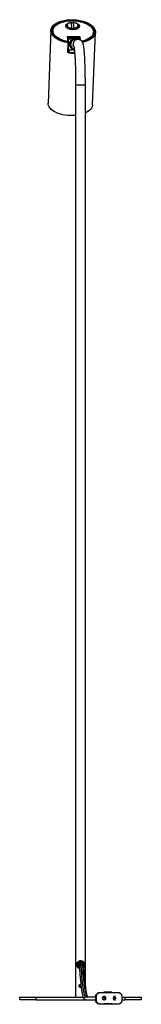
# Model space of a CAD drawing. Header units: millimetres. Extents: x 428 to 987, y 292 to 697.
# Tile 1 of 4: x 428 to 458, y 292 to 535. Entities that reach past the tile are written whole.
import ezdxf

# ---------------------------------------------------------------- set-up
doc = ezdxf.new("R2010")
doc.units = ezdxf.units.MM

msp = doc.modelspace()

# ---------------------------------------------------------------- linework, layer by layer
at = {"color": 7, "linetype": 'Continuous', "lineweight": 25}
for p, q in [((439.93, 533.79), (439.83, 533.27)), ((441.19, 532.93), (441.07, 534.34)), ((441.55, 534.34), (441.67, 532.93)), ((436, 532.42), (435.32, 514.55)), ((436.49, 531.92), (436.37, 531.92)), ((436.5, 532.41), (436.49, 532.06)), ((439.76, 533.5), (439.77, 533.42)), ((439.86, 533.4), (439.79, 533.29)), ((442.79, 533.72), (442.8, 533.68)), ((442.87, 533.15), (442.82, 533.68)), ((446.31, 514.13), (446.99, 532.01)), ((446.42, 531.32), (446.49, 531.32)), ((446.48, 531.68), (446.49, 532.02)), ((446.67, 531.92), (446.49, 531.92)), ((440.08, 529.47), (440.06, 529.64)), ((440.25, 529.71), (440.13, 530.9)), ((440.23, 530.92), (440.18, 530.75)), ((442.98, 530.75), (440.18, 530.75)), ((440.19, 527.14), (440.27, 529.27)), ((440.25, 530.16), (440.21, 530.16)), ((440.23, 530.95), (443.02, 530.95)), ((440.23, 530.95), (440.23, 530.92)), ((440.23, 530.92), (443.02, 530.92)), ((440.25, 529.71), (440.24, 529.49)), ((440.3, 530.06), (440.25, 530.16)), ((440.27, 529.29), (440.26, 529.45)), ((440.44, 530.43), (440.51, 530.43)), ((440.51, 530.43), (440.67, 530.43)), ((441.9, 530.33), (441.88, 530.33)), ((442.09, 530.33), (441.91, 530.33)), ((442.7, 530.23), (442.09, 530.23)), ((442.98, 530.75), (443.02, 530.92)), ((443.02, 530.92), (443.02, 530.95)), ((443.12, 530.83), (443.08, 530.68)), ((443.1, 530.47), (443.08, 530.68)), ((443.1, 530.47), (443.11, 530.61)), ((443.1, 530.47), (443.12, 530.47)), ((443.11, 530.61), (443.16, 530.14)), ((443.13, 530.9), (443.12, 530.83)), ((443.13, 530.9), (443.2, 530.12)), ((440.22, 527.9), (440.25, 527.9)), ((440.25, 528.68), (440.25, 528.69)), ((440.25, 527.9), (440.3, 528)), ((440.37, 527.1), (440.39, 526.94)), ((440.51, 527.63), (440.44, 527.63)), ((440.67, 527.63), (440.51, 527.63)), ((440.65, 527.07), (440.65, 527.15)), ((442.12, 519.03), (442.12, 294.23)), ((444.52, 297.31), (444.52, 519.03)), ((443.29, 302.42), (443.35, 302.42)), ((443.75, 302.42), (443.35, 302.42)), ((443.8, 302.09), (443.4, 302.09)), ((443.42, 303.23), (443.41, 303.23)), ((443.43, 302.93), (443.43, 303.13)), ((443.82, 302.62), (443.83, 302.61)), ((443.4, 297.43), (443.4, 297.43)), ((443.41, 297.35), (443.4, 297.35)), ((428.32, 293.63), (428.32, 294.23)), ((428.32, 294.23), (432.32, 294.23)), ((432.32, 293.63), (428.32, 293.63)), ((432.32, 294.23), (432.32, 293.63)), ((432.32, 294.23), (443.97, 294.23)), ((432.32, 293.63), (444.58, 293.63)), ((444.58, 294.33), (447.05, 294.33)), ((444.58, 293.63), (447.05, 293.63)), ((447.18, 294.61), (447.05, 294.61)), ((447.05, 294.61), (447.05, 293.34)), ((447.05, 294.61), (447.05, 294.61)), ((447.13, 294.83), (447.56, 295.25)), ((447.13, 294.83), (447.13, 294.83)), ((447.13, 294.83), (447.27, 294.83)), ((447.18, 294.61), (447.18, 293.34)), ((447.69, 295.25), (447.27, 294.83)), ((447.69, 295.25), (447.56, 295.25)), ((447.56, 295.25), (447.56, 295.25)), ((447.77, 295.34), (447.77, 295.34)), ((447.77, 295.34), (447.91, 295.34)), ((452.85, 295.34), (447.91, 295.34)), ((449.05, 295.45), (449.04, 295.47)), ((449.04, 295.47), (449.04, 295.34)), ((451.04, 295.47), (449.04, 295.47)), ((451.05, 295.45), (449.05, 295.45)), ((449.26, 294.38), (449.05, 294.38)), ((449.05, 293.63), (449.26, 293.63)), ((449.07, 295.42), (449.07, 295.43)), ((451.06, 295.43), (449.07, 295.43)), ((451.07, 295.42), (449.07, 295.42)), ((449.09, 295.39), (449.08, 295.39)), ((451.08, 295.39), (449.08, 295.39)), ((451.08, 295.39), (449.09, 295.39)), ((449.1, 295.36), (449.1, 295.34)), ((449.11, 295.36), (449.1, 295.36)), ((451.1, 295.36), (449.1, 295.36)), ((449.11, 295.34), (449.11, 295.36)), ((451.1, 295.36), (449.11, 295.36)), ((451.05, 295.45), (451.04, 295.47)), ((451.05, 295.43), (451.05, 295.45)), ((451.07, 295.42), (451.06, 295.43)), ((451.07, 295.39), (451.07, 295.42)), ((451.08, 295.36), (451.08, 295.39)), ((451.08, 295.39), (451.08, 295.39)), ((451.1, 295.34), (451.1, 295.36)), ((451.1, 295.36), (451.1, 295.36)), ((451.93, 294.38), (451.73, 294.38)), ((451.73, 293.63), (451.93, 293.63)), ((453.48, 294.83), (453.06, 295.25)), ((453.57, 293.34), (453.57, 294.61)), ((453.57, 294.23), (454.32, 294.23)), ((453.57, 293.63), (454.32, 293.63)), ((454.32, 293.63), (454.32, 294.23)), ((454.32, 294.23), (458.32, 294.23)), ((458.32, 293.63), (454.32, 293.63)), ((458.32, 294.23), (458.32, 293.63)), ((447.05, 293.34), (447.05, 293.34)), ((447.05, 293.34), (447.18, 293.34)), ((447.27, 293.13), (447.13, 293.13)), ((447.13, 293.13), (447.13, 293.13)), ((447.13, 293.13), (447.56, 292.71)), ((447.27, 293.13), (447.69, 292.71)), ((447.56, 292.71), (447.69, 292.71)), ((447.56, 292.7), (447.56, 292.71)), ((447.91, 292.62), (447.77, 292.62)), ((447.77, 292.62), (447.77, 292.62)), ((447.91, 292.62), (452.85, 292.62)), ((449.04, 292.49), (449.04, 292.62)), ((449.05, 292.5), (449.04, 292.49)), ((451.04, 292.49), (449.04, 292.49)), ((451.05, 292.5), (449.05, 292.5)), ((449.07, 292.54), (449.07, 292.53)), ((451.07, 292.54), (449.07, 292.54)), ((451.06, 292.53), (449.07, 292.53)), ((449.09, 292.57), (449.08, 292.56)), ((451.08, 292.56), (449.08, 292.56)), ((451.08, 292.57), (449.09, 292.57)), ((449.1, 292.6), (449.1, 292.62)), ((449.11, 292.6), (449.1, 292.6)), ((451.1, 292.6), (449.1, 292.6)), ((449.11, 292.62), (449.11, 292.6)), ((451.1, 292.6), (449.11, 292.6)), ((451.05, 292.5), (451.04, 292.49)), ((451.05, 292.53), (451.05, 292.5)), ((451.07, 292.54), (451.06, 292.53)), ((451.07, 292.56), (451.07, 292.54)), ((451.08, 292.6), (451.08, 292.57)), ((451.08, 292.57), (451.08, 292.56)), ((451.1, 292.62), (451.1, 292.6)), ((451.1, 292.6), (451.1, 292.6)), ((453.06, 292.71), (453.48, 293.13))]:
    msp.add_line(p, q, dxfattribs=at)
at = {"color": 8, "linetype": 'Continuous', "lineweight": 25}
for p, q in [((443.06, 530.17), (443.08, 530.69)), ((442.12, 519.03), (444.52, 519.03))]:
    msp.add_line(p, q, dxfattribs=at)
at = {"color": 7, "linetype": 'Continuous', "lineweight": 25, "flags": 128}
for points in [[(440.08, 529.47), (439.49, 529.59), (438.92, 529.74), (438.39, 529.92), (437.9, 530.14), (437.45, 530.37), (437.06, 530.64), (436.72, 530.92), (436.44, 531.22), (436.23, 531.53), (436.09, 531.85), (436.01, 532.18), (436.01, 532.5), (436.07, 532.83), (436.21, 533.14), (436.41, 533.44), (436.67, 533.73), (437, 534), (437.39, 534.24), (437.83, 534.46), (438.31, 534.65), (438.84, 534.81), (439.4, 534.94), (439.99, 535.03), (440.59, 535.08), (441.21, 535.1), (441.83, 535.08), (442.45, 535.03), (443.05, 534.94), (443.64, 534.81), (444.2, 534.65), (444.72, 534.46), (445.2, 534.24), (445.64, 534), (446.02, 533.73), (446.34, 533.44), (446.6, 533.14), (446.8, 532.83), (446.93, 532.5), (446.99, 532.18), (446.98, 531.85), (446.9, 531.53), (446.75, 531.22), (446.53, 530.92), (446.25, 530.64), (445.91, 530.37), (445.51, 530.14), (445.06, 529.92), (444.57, 529.74), (444.04, 529.59), (443.83, 529.54)], [(440.06, 529.64), (439.49, 529.76), (438.94, 529.91), (438.43, 530.1), (437.96, 530.32), (437.54, 530.56), (437.17, 530.82), (436.87, 531.11), (436.62, 531.4), (436.45, 531.71), (436.34, 532.03), (436.3, 532.35), (436.33, 532.67), (436.44, 532.98), (436.61, 533.28), (436.85, 533.57), (437.16, 533.83), (437.52, 534.08), (437.94, 534.3), (438.4, 534.49), (438.91, 534.65), (439.46, 534.78), (440.03, 534.87), (440.62, 534.93), (441.22, 534.94), (441.83, 534.93), (442.44, 534.87), (443.03, 534.78), (443.6, 534.65), (444.14, 534.49), (444.64, 534.3), (445.1, 534.08), (445.52, 533.83), (445.87, 533.57), (446.17, 533.28), (446.4, 532.98), (446.57, 532.67), (446.67, 532.35), (446.69, 532.03), (446.65, 531.71), (446.53, 531.4), (446.35, 531.11), (446.1, 530.82), (445.79, 530.56), (445.42, 530.32), (444.99, 530.1), (444.52, 529.91), (444, 529.76), (443.73, 529.69)], [(440.25, 529.71), (439.68, 529.82), (439.13, 529.97), (438.62, 530.15), (438.15, 530.36), (437.72, 530.6), (437.36, 530.86), (437.05, 531.14), (436.81, 531.44), (436.63, 531.75), (436.53, 532.06), (436.5, 532.38), (436.54, 532.69), (436.66, 533), (436.84, 533.29), (437.09, 533.57), (437.41, 533.84), (437.79, 534.07), (438.22, 534.28), (438.69, 534.46), (439.21, 534.61), (439.76, 534.72), (440.34, 534.8), (440.93, 534.83), (441.54, 534.83), (442.14, 534.8), (442.73, 534.72), (443.3, 534.61), (443.85, 534.46), (444.37, 534.28), (444.84, 534.07), (445.26, 533.84), (445.63, 533.57), (445.94, 533.29), (446.18, 533), (446.36, 532.69), (446.46, 532.38), (446.5, 532.06), (446.45, 531.75), (446.34, 531.44), (446.16, 531.14), (445.91, 530.86), (445.59, 530.6), (445.22, 530.36), (444.79, 530.15), (444.31, 529.97), (443.8, 529.82), (443.65, 529.79)], [(441.46, 532.63), (441.1, 532.65), (440.76, 532.71), (440.44, 532.81), (440.17, 532.93), (439.94, 533.08), (439.78, 533.25), (439.69, 533.43), (439.67, 533.62), (439.73, 533.8), (439.85, 533.97), (440.05, 534.12), (440.3, 534.25), (440.59, 534.34), (440.93, 534.4), (441.28, 534.42), (441.63, 534.4), (441.98, 534.34), (442.29, 534.25), (442.57, 534.12), (442.79, 533.97), (442.95, 533.8), (443.04, 533.62), (443.06, 533.43), (443.01, 533.25), (442.88, 533.08), (442.69, 532.93), (442.44, 532.81), (442.14, 532.71), (441.81, 532.65), (441.46, 532.63)], [(441.05, 534.36), (441.05, 534.36), (441.06, 534.35), (441.06, 534.35), (441.07, 534.34)], [(442.91, 533.18), (442.89, 533.23), (442.86, 533.28)], [(442.96, 533.38), (442.96, 533.4), (442.96, 533.44)], [(440.13, 530.9), (440.13, 530.91), (440.14, 530.92), (440.15, 530.93), (440.16, 530.94), (440.17, 530.95), (440.19, 530.95), (440.21, 530.95), (440.23, 530.95)], [(443.02, 530.95), (443.04, 530.95), (443.06, 530.95), (443.08, 530.95), (443.09, 530.94), (443.11, 530.93), (443.12, 530.92), (443.12, 530.91), (443.13, 530.9)], [(440.61, 527.07), (440.61, 527.08), (440.65, 527.13), (440.64, 527.2)], [(442.12, 511.5), (442.04, 511.5), (441.42, 511.46), (440.79, 511.46), (440.17, 511.5), (439.55, 511.57), (438.95, 511.68), (438.37, 511.83), (437.82, 512.01), (437.32, 512.21), (436.86, 512.45), (436.45, 512.71), (436.1, 512.99), (435.81, 513.29), (435.58, 513.61), (435.42, 513.93), (435.34, 514.26), (435.32, 514.55)], [(446.31, 514.13), (446.29, 513.93), (446.2, 513.61), (446.04, 513.29), (445.81, 512.99), (445.51, 512.71), (445.16, 512.45), (444.74, 512.21), (444.52, 512.11)], [(443.4, 302.09), (443.47, 301.14), (443.53, 300.23), (443.6, 299.39), (443.67, 298.6), (443.75, 297.88), (443.83, 297.21), (443.9, 296.62), (443.98, 296.09), (444.07, 295.62), (444.15, 295.23), (444.23, 294.91), (444.32, 294.65), (444.41, 294.47), (444.49, 294.36), (444.58, 294.33)], [(443.8, 302.09), (443.87, 301.14), (443.93, 300.23), (444, 299.39), (444.07, 298.6), (444.15, 297.88), (444.22, 297.21), (444.3, 296.62), (444.38, 296.09), (444.47, 295.62), (444.55, 295.23), (444.63, 294.91), (444.72, 294.65), (444.81, 294.47), (444.89, 294.36), (444.98, 294.33)], [(443.5, 296.64), (443.47, 296.63), (443.43, 296.63)], [(449.07, 295.43), (449.06, 295.4), (449.06, 295.38), (449.06, 295.37), (449.06, 295.37), (449.06, 295.38), (449.05, 295.4), (449.05, 295.42), (449.05, 295.45)], [(449.09, 295.34), (449.09, 295.36), (449.09, 295.39)], [(449.07, 292.53), (449.06, 292.56), (449.06, 292.58), (449.06, 292.59), (449.06, 292.59), (449.06, 292.58), (449.05, 292.56), (449.05, 292.54), (449.05, 292.5)], [(449.09, 292.62), (449.09, 292.6), (449.09, 292.57)]]:
    msp.add_lwpolyline(points, dxfattribs=at)
at = {"color": 8, "linetype": 'Continuous', "lineweight": 25, "flags": 128}
for points in [[(441.65, 528.46), (441.54, 528.73), (441.5, 529.03)], [(443.4, 302.09), (443.27, 302.07), (443.15, 302.02), (443.07, 301.94), (443.04, 301.84), (443.04, 301.82)]]:
    msp.add_lwpolyline(points, dxfattribs=at)
at = {"color": 7, "linetype": 'Continuous', "lineweight": 25}
for centre in [(449.28, 294.01), (451.95, 294.01)]:
    msp.add_circle(centre, 0.0759, dxfattribs=at)
at = {"color": 8, "linetype": 'Continuous', "lineweight": 25}
for centre, radius, start, end in [((440.29, 533.47), 0.527, 135.3742, 176.1832), ((442.36, 533.35), 0.603, 7.9808, 43.3213), ((442.7, 529.03), 1.2, 89.8158, 180.0703), ((441.7, 529.03), 1.73, 42.9587, 53.6906), ((443.29, 302.07), 0.35, 90.1137, 225.5243), ((443.35, 302.07), 0.35, 90.0845, 198.2241), ((444.9, 302.73), 1.65, 177.4971, 190.7706), ((444.8, 302.68), 1.14, 175.6822, 193.2287), ((443.84, 301.8), 0.3, 13.1665, 98.1549), ((449.26, 294.01), 0.376, 90.088, 269.912)]:
    msp.add_arc(centre, radius, start, end, dxfattribs=at)
at = {"color": 7, "linetype": 'Continuous', "lineweight": 25}
for centre, radius, start, end in [((437.94, 532.01), 1.45, 178.0456, 204.7065), ((442.51, 532.56), 1.37, 164.2228, 169.5867), ((441.24, 532.75), 0.469, 6.5122, 22.393), ((444.99, 531.76), 1.5, 331.3146, 357.2129), ((441.57, 529.03), 1.8, 128.9966, 138.6602), ((441.65, 529.03), 1.8, 128.9971, 141.1122), ((437.78, 529.04), 2.5, 351.7505, 4.886), ((441.7, 529.03), 1.73, 126.311, 143.7984), ((441.88, 529.03), 1.3, 90.0827, 266.0637), ((441.88, 529.03), 1.3, 133.1954, 266.2492), ((441.91, 529.03), 1.3, 133.1964, 265.2645), ((441.91, 529.03), 1.3, 133.1966, 264.991), ((442.09, 529.03), 1.3, 133.2046, 256.5546), ((442.09, 529.03), 1.2, 90.0392, 180.0701), ((442.09, 529.03), 1.2, 179.9572, 254.7731), ((441.88, 529.03), 1.3, 90.0063, 133.2334), ((441.91, 529.03), 1.3, 90.0063, 133.2334), ((441.9, 529.03), 1.3, 90.0063, 133.2334), ((442.09, 529.03), 1.3, 67.3451, 133.2383), ((440.33, 526.9), 0.425, 44.4575, 108.7526), ((441.57, 529.03), 1.8, 221.0473, 231.0031), ((441.65, 529.03), 1.8, 218.8878, 231.0029), ((441.7, 529.03), 1.73, 216.2016, 233.689), ((441.68, 536.88), 9.86, 262.3974, 271.1283), ((441.69, 537.3), 10.44, 262.8225, 271.0541), ((442.59, 302.14), 0.819, 356.9653, 20.2772), ((443.02, 303.15), 0.41, 356.5177, 10.5552), ((443.01, 302.9), 0.411, 349.4615, 3.4676), ((442.98, 302.14), 0.819, 356.9653, 20.2772), ((444.58, 293.98), 0.35, 90.088, 269.912), ((447.48, 294.61), 0.3, 135.0679, 180.0094), ((447.91, 295.04), 0.299, 90.0095, 135.0679), ((449.05, 294.01), 0.376, 90.0734, 269.9266), ((449.55, 295.42), 0.476, 179.464, 189.4874), ((448.76, 295.4), 0.322, 349.4153, 359.4016), ((449.26, 294.01), 0.376, 359.9454, 89.9453), ((449.26, 294.01), 0.376, 270.0547, 0.0546), ((451.73, 294.01), 0.376, 90.0547, 180.0546), ((451.73, 294.01), 0.376, 179.9454, 269.9453), ((451.93, 294.01), 0.376, 90.0547, 180.0546), ((451.93, 294.01), 0.376, 179.9454, 269.9453), ((452.85, 295.04), 0.299, 44.9321, 89.9905), ((453.27, 294.61), 0.3, 359.9906, 44.9321), ((447.48, 293.34), 0.3, 179.9906, 224.9321), ((447.91, 292.92), 0.299, 224.9321, 269.9905), ((449.55, 292.54), 0.476, 170.5126, 180.536), ((448.76, 292.56), 0.322, 0.5984, 10.5847), ((452.85, 292.92), 0.299, 270.0095, 315.0679), ((453.27, 293.34), 0.3, 315.0679, 0.0094)]:
    msp.add_arc(centre, radius, start, end, dxfattribs=at)
for centre, major_axis, ratio, start_param, end_param in [((441.4, 533.61), (1.36, -0.25), 0.509523, 1.911292, 4.646695), ((441.34, 533.61), (1.37, 0.15), 0.522831, 4.905445, 7.640847), ((440.23, 530.83), (0.0991, -0.0146), 0.873395, 1.738039, 3.046881), ((440.19, 530.68), (0.0997, -0.012), 0.734822, 1.733508, 2.08073), ((442.98, 530.68), (0.0997, -0.012), 0.734822, 0.162712, 1.733508), ((443.02, 530.83), (0.0991, -0.0146), 0.873395, 0.167242, 1.738039), ((443.47, 302.23), (0, 0.6), 0.767738, 5.426357, 5.637053)]:
    msp.add_ellipse(centre, major_axis=major_axis, ratio=ratio, start_param=start_param, end_param=end_param, dxfattribs=at)
at = {"color": 8, "linetype": 'Continuous', "lineweight": 25}
for points, knots in [([(441.16, 532.81), (441.09, 532.82), (440.87, 532.87), (440.51, 533.01), (440.15, 533.25), (439.96, 533.51), (439.89, 533.7), (439.93, 533.78), (439.93, 533.79)], [0, 0, 0, 0, 0.090596, 0.315758, 0.540835, 0.764496, 0.986845, 1, 1, 1, 1]), ([(442.8, 533.68), (442.81, 533.64), (442.84, 533.53), (442.72, 533.31), (442.45, 533.07), (442.09, 532.9), (441.82, 532.83), (441.71, 532.8)], [0, 0, 0, 0, 0.093179, 0.335542, 0.578244, 0.822162, 1, 1, 1, 1]), ([(443.07, 301.29), (442.97, 301.34), (442.77, 301.44), (442.56, 301.67), (442.43, 301.94), (442.39, 302.23), (442.44, 302.54), (442.59, 302.83), (442.83, 303.05), (443.11, 303.2), (443.32, 303.22), (443.42, 303.23)], [0, 0, 0, 0, 0.120448, 0.236346, 0.336908, 0.43791, 0.538808, 0.666726, 0.782483, 0.890873, 1, 1, 1, 1]), ([(443.43, 303.13), (443.33, 303.12), (443.13, 303.1), (442.86, 302.97), (442.63, 302.77), (442.49, 302.51), (442.44, 302.23), (442.48, 301.97), (442.6, 301.73), (442.8, 301.52), (442.98, 301.44), (443.07, 301.4)], [0, 0, 0, 0, 0.113099, 0.224826, 0.342726, 0.47032, 0.569076, 0.667925, 0.767967, 0.885522, 1, 1, 1, 1]), ([(443.05, 301.63), (443.03, 301.64), (442.93, 301.68), (442.8, 301.82), (442.68, 302.04), (442.66, 302.28), (442.72, 302.5), (442.84, 302.69), (443.03, 302.84), (443.24, 302.92), (443.38, 302.93), (443.43, 302.93)], [0, 0, 0, 0, 0.040742, 0.168222, 0.300115, 0.423586, 0.536891, 0.654468, 0.785459, 0.922191, 1, 1, 1, 1]), ([(444.15, 301.66), (444.16, 301.67), (444.25, 301.75), (444.33, 301.95), (444.37, 302.23), (444.34, 302.49), (444.22, 302.73), (444.03, 302.94), (443.75, 303.1), (443.53, 303.12), (443.43, 303.13)], [0, 0, 0, 0, 0.020002, 0.177052, 0.298605, 0.420274, 0.54341, 0.688102, 0.850767, 1, 1, 1, 1]), ([(443.43, 302.93), (443.5, 302.92), (443.66, 302.91), (443.87, 302.8), (444.04, 302.64), (444.14, 302.42), (444.17, 302.2), (444.13, 302.08), (444.12, 302.03)], [0, 0, 0, 0, 0.175832, 0.349526, 0.528807, 0.714294, 0.887938, 1, 1, 1, 1])]:
    msp.add_open_spline(points, degree=3, knots=knots, dxfattribs=at)
at = {"color": 7, "linetype": 'Continuous', "lineweight": 25}
for points, knots in [([(441.05, 534.36), (441, 534.36), (440.85, 534.35), (440.62, 534.32), (440.37, 534.25), (440.17, 534.15), (440.03, 534.01), (439.95, 533.89), (439.94, 533.81), (439.94, 533.79)], [0, 0, 0, 0, 0.090943, 0.264367, 0.438749, 0.614229, 0.789565, 0.941767, 1, 1, 1, 1]), ([(441.55, 534.34), (441.43, 534.34), (441.27, 534.34), (441.11, 534.34), (441.07, 534.34)], [0, 0, 0, 0, 0.715817, 1, 1, 1, 1]), ([(442.8, 533.73), (442.79, 533.77), (442.77, 533.87), (442.67, 534), (442.51, 534.13), (442.3, 534.24), (442.04, 534.31), (441.79, 534.35), (441.63, 534.35), (441.56, 534.35)], [0, 0, 0, 0, 0.102983, 0.252784, 0.407675, 0.568611, 0.732143, 0.895758, 1, 1, 1, 1]), ([(441.45, 532.65), (441.4, 532.65), (441.24, 532.65), (440.97, 532.68), (440.67, 532.75), (440.39, 532.84), (440.16, 532.95), (439.98, 533.09), (439.85, 533.23), (439.78, 533.35), (439.78, 533.41), (439.77, 533.44)], [0, 0, 0, 0, 0.0658187, 0.1919292, 0.3180249, 0.443743, 0.5688679, 0.6932489, 0.8170917, 0.9412609, 1, 1, 1, 1]), ([(441.71, 532.8), (441.66, 532.8), (441.48, 532.76), (441.29, 532.79), (441.16, 532.81)], [0, 0, 0, 0, 0.283914, 1, 1, 1, 1]), ([(441.19, 532.93), (441.31, 532.91), (441.47, 532.89), (441.63, 532.92), (441.67, 532.93)], [0, 0, 0, 0, 0.7158171, 1, 1, 1, 1]), ([(442.96, 533.43), (442.96, 533.42), (442.97, 533.35), (442.94, 533.24), (442.85, 533.1), (442.71, 532.97), (442.5, 532.85), (442.26, 532.76), (441.98, 532.69), (441.7, 532.65), (441.53, 532.65), (441.45, 532.65)], [0, 0, 0, 0, 0.038025, 0.171241, 0.290568, 0.417471, 0.541645, 0.665456, 0.789592, 0.91419, 1, 1, 1, 1]), ([(440.06, 529.64), (440.08, 529.63), (440.13, 529.62), (440.19, 529.57), (440.24, 529.52), (440.25, 529.48), (440.25, 529.45), (440.25, 529.45)], [0, 0, 0, 0, 0.247357, 0.495006, 0.734394, 0.962184, 1, 1, 1, 1]), ([(440.27, 529.27), (440.27, 529.29), (440.27, 529.32), (440.24, 529.38), (440.19, 529.42), (440.13, 529.46), (440.09, 529.46), (440.08, 529.47)], [0, 0, 0, 0, 0.2036816, 0.4072558, 0.6138972, 0.8280731, 1, 1, 1, 1]), ([(440.3, 528), (440.31, 528.04), (440.33, 528.14), (440.37, 528.31), (440.41, 528.54), (440.43, 528.76), (440.44, 528.9), (440.44, 528.99), (440.44, 529.04), (440.44, 529.1), (440.44, 529.17), (440.43, 529.3), (440.42, 529.43), (440.4, 529.57), (440.37, 529.74), (440.34, 529.9), (440.31, 530.01), (440.3, 530.06)], [0, 0, 0, 0, 0.085734, 0.236377, 0.386369, 0.454032, 0.478263, 0.492004, 0.505794, 0.51045, 0.527503, 0.549922, 0.608225, 0.666557, 0.753624, 0.884706, 1, 1, 1, 1]), ([(440.67, 530.43), (440.73, 530.43), (440.86, 530.43), (441.06, 530.43), (441.25, 530.43), (441.42, 530.43), (441.56, 530.43), (441.69, 530.43), (441.76, 530.43), (441.82, 530.43), (441.88, 530.43), (441.96, 530.43), (442.1, 530.43), (442.29, 530.43), (442.48, 530.43), (442.62, 530.43), (442.69, 530.43), (442.72, 530.43)], [0, 0, 0, 0, 0.115294, 0.246376, 0.333443, 0.391775, 0.450078, 0.472497, 0.48955, 0.494206, 0.507996, 0.521737, 0.545968, 0.613631, 0.763623, 0.914266, 1, 1, 1, 1]), ([(444.52, 519.03), (444.52, 519.17), (444.52, 519.58), (444.52, 520.25), (444.51, 521.04), (444.5, 521.82), (444.48, 522.58), (444.46, 523.32), (444.44, 524.04), (444.41, 524.72), (444.38, 525.37), (444.35, 525.98), (444.31, 526.55), (444.27, 527.08), (444.23, 527.56), (444.19, 528), (444.14, 528.39), (444.08, 528.75), (444.02, 529.02), (443.95, 529.25), (443.89, 529.42), (443.81, 529.58), (443.71, 529.73), (443.57, 529.89), (443.39, 530.03), (443.16, 530.15), (442.93, 530.22), (442.77, 530.23), (442.7, 530.23)], [0, 0, 0, 0, 0.025302, 0.073412, 0.121536, 0.169672, 0.217827, 0.266011, 0.314235, 0.362514, 0.410868, 0.459326, 0.507929, 0.556743, 0.605876, 0.655513, 0.706018, 0.758189, 0.814242, 0.8485, 0.876647, 0.897187, 0.915724, 0.933312, 0.950779, 0.96837, 0.986096, 1, 1, 1, 1]), ([(443.04, 530.17), (443.04, 530.17), (442.97, 530.26), (442.86, 530.37), (442.74, 530.46), (442.71, 530.48)], [0, 0, 0, 0, 0.024545, 0.769044, 1, 1, 1, 1]), ([(440.19, 527.23), (440.2, 527.22), (440.21, 527.19), (440.26, 527.15), (440.31, 527.11), (440.35, 527.11), (440.37, 527.1)], [0, 0, 0, 0, 0.175055, 0.465456, 0.767311, 1, 1, 1, 1]), ([(440.39, 526.94), (440.36, 526.95), (440.32, 526.96), (440.26, 527), (440.21, 527.05), (440.19, 527.1), (440.19, 527.13), (440.19, 527.14)], [0, 0, 0, 0, 0.223363, 0.446786, 0.66793, 0.882137, 1, 1, 1, 1]), ([(441.81, 527.63), (441.81, 527.63), (441.8, 527.63), (441.76, 527.63), (441.69, 527.63), (441.56, 527.63), (441.42, 527.63), (441.25, 527.63), (441.06, 527.63), (440.86, 527.63), (440.73, 527.63), (440.67, 527.63)], [0, 0, 0, 0, 0.000901, 0.010313, 0.044787, 0.090111, 0.207977, 0.325902, 0.501919, 0.766918, 1, 1, 1, 1]), ([(441.68, 528.48), (441.68, 528.48), (441.68, 528.48), (441.69, 528.44), (441.71, 528.35), (441.74, 528.19), (441.77, 527.96), (441.81, 527.67), (441.84, 527.31), (441.88, 526.89), (441.92, 526.41), (441.95, 525.88), (441.98, 525.3), (442.01, 524.68), (442.04, 524.02), (442.06, 523.32), (442.08, 522.6), (442.1, 521.86), (442.11, 521.09), (442.12, 520.31), (442.12, 519.62), (442.12, 519.2), (442.12, 519.03)], [0, 0, 0, 0, 0.01127, 0.043734, 0.082043, 0.125879, 0.174218, 0.225785, 0.279485, 0.334541, 0.390458, 0.446933, 0.503777, 0.560873, 0.618145, 0.675542, 0.733029, 0.790582, 0.848182, 0.905815, 0.96347, 1, 1, 1, 1]), ([(443.41, 303.23), (443.31, 303.22), (443.16, 303.21), (442.9, 303.11), (442.68, 302.95), (442.5, 302.71), (442.4, 302.45), (442.38, 302.18), (442.44, 301.88), (442.59, 301.61), (442.82, 301.4), (442.99, 301.32), (443.07, 301.29)], [0, 0, 0, 0, 0.1054832, 0.155814, 0.2851603, 0.3929141, 0.4829052, 0.5765065, 0.6697688, 0.7991248, 0.9115216, 1, 1, 1, 1]), ([(443.42, 302.83), (443.38, 302.83), (443.27, 302.82), (443.1, 302.75), (442.95, 302.62), (442.85, 302.46), (442.8, 302.27), (442.82, 302.07), (442.9, 301.89), (443, 301.8), (443.04, 301.76)], [0, 0, 0, 0, 0.079455, 0.220559, 0.358617, 0.48467, 0.607254, 0.741059, 0.882993, 1, 1, 1, 1]), ([(442.89, 302.51), (442.89, 302.45), (442.9, 302.32), (442.91, 302.15), (442.92, 302.05), (442.95, 301.95), (442.99, 301.87), (443.03, 301.84), (443.04, 301.82)], [0, 0, 0, 0, 0.212497, 0.446787, 0.697815, 0.841567, 0.937031, 1, 1, 1, 1]), ([(443.02, 301.96), (443.02, 301.96), (443.03, 301.96), (443.03, 301.92), (443.04, 301.86), (443.04, 301.82)], [0, 0, 0, 0, 0.1828628, 0.5040997, 1, 1, 1, 1]), ([(443.04, 301.82), (443.05, 301.66), (443.08, 301.19), (443.13, 300.45), (443.19, 299.62), (443.26, 298.84), (443.33, 298.11), (443.4, 297.43), (443.47, 296.81), (443.55, 296.24), (443.63, 295.73), (443.71, 295.27), (443.79, 294.87), (443.87, 294.53), (443.96, 294.24), (444.06, 294.01), (444.16, 293.85), (444.27, 293.74), (444.4, 293.65), (444.52, 293.64), (444.58, 293.63)], [0, 0, 0, 0, 0.032413, 0.094089, 0.155788, 0.217515, 0.279281, 0.341099, 0.402986, 0.464972, 0.527102, 0.58945, 0.652147, 0.715438, 0.779836, 0.846537, 0.900192, 0.936048, 0.96761, 1, 1, 1, 1]), ([(443.4, 302.82), (443.41, 302.83), (443.48, 302.83), (443.54, 302.81), (443.6, 302.79)], [0, 0, 0, 0, 0.179262, 1, 1, 1, 1]), ([(443.42, 303.23), (443.53, 303.22), (443.76, 303.19), (444.05, 303.02), (444.26, 302.78), (444.37, 302.51), (444.41, 302.23), (444.37, 301.92), (444.27, 301.69), (444.17, 301.59), (444.15, 301.58)], [0, 0, 0, 0, 0.142783, 0.299477, 0.440913, 0.563632, 0.686889, 0.810019, 0.966122, 1, 1, 1, 1]), ([(443.99, 302.32), (443.99, 302.34), (443.99, 302.43), (443.91, 302.58), (443.78, 302.72), (443.61, 302.81), (443.48, 302.82), (443.42, 302.83)], [0, 0, 0, 0, 0.068703, 0.316674, 0.552579, 0.776616, 1, 1, 1, 1]), ([(443.6, 302.79), (443.62, 302.79), (443.67, 302.77), (443.72, 302.73), (443.74, 302.71), (443.75, 302.71), (443.75, 302.71)], [0, 0, 0, 0, 0.3118578, 0.6230956, 0.9461021, 1, 1, 1, 1]), ([(444.14, 301.86), (444.13, 301.89), (444.13, 301.98), (444.12, 302.07), (444.1, 302.16), (444.06, 302.25), (443.99, 302.33), (443.9, 302.4), (443.81, 302.42), (443.76, 302.42), (443.75, 302.42)], [0, 0, 0, 0, 0.122211, 0.375256, 0.534958, 0.626678, 0.72999, 0.848136, 0.976521, 1, 1, 1, 1]), ([(445.09, 294.33), (445.08, 294.36), (445.05, 294.42), (444.99, 294.59), (444.92, 294.82), (444.85, 295.12), (444.78, 295.49), (444.7, 295.92), (444.63, 296.41), (444.56, 296.97), (444.49, 297.58), (444.42, 298.25), (444.35, 298.97), (444.29, 299.75), (444.22, 300.58), (444.17, 301.29), (444.14, 301.73), (444.14, 301.86)], [0, 0, 0, 0, 0.054366, 0.115124, 0.180376, 0.248525, 0.318416, 0.389341, 0.460891, 0.53283, 0.605022, 0.677384, 0.749863, 0.822427, 0.895051, 0.967721, 1, 1, 1, 1]), ([(443.4, 296.63), (443.36, 296.63), (443.29, 296.64), (443.18, 296.69), (443.08, 296.77), (443.02, 296.88), (442.99, 297.01), (443, 297.13), (443.05, 297.25), (443.14, 297.35), (443.25, 297.41), (443.34, 297.43), (443.39, 297.43), (443.39, 297.43)], [0, 0, 0, 0, 0.08118, 0.181733, 0.27975, 0.381849, 0.483591, 0.581357, 0.682482, 0.784905, 0.883587, 0.983248, 1, 1, 1, 1]), ([(443.39, 296.63), (443.36, 296.63), (443.28, 296.64), (443.17, 296.69), (443.07, 296.77), (443.01, 296.88), (442.98, 297.01), (442.99, 297.13), (443.05, 297.25), (443.13, 297.35), (443.24, 297.41), (443.33, 297.43), (443.38, 297.43), (443.38, 297.43)], [0, 0, 0, 0, 0.08118, 0.181733, 0.27975, 0.381849, 0.483591, 0.581357, 0.682482, 0.784905, 0.883587, 0.983248, 1, 1, 1, 1]), ([(443.43, 296.63), (443.39, 296.63), (443.3, 296.63), (443.19, 296.69), (443.09, 296.77), (443.03, 296.88), (443, 297.01), (443.01, 297.13), (443.06, 297.25), (443.15, 297.35), (443.26, 297.41), (443.35, 297.43), (443.39, 297.43), (443.4, 297.43)], [0, 0, 0, 0, 0.095383, 0.194382, 0.290884, 0.391405, 0.491574, 0.587828, 0.68739, 0.78823, 0.885386, 0.983507, 1, 1, 1, 1]), ([(443.5, 296.64), (443.47, 296.64), (443.4, 296.62), (443.29, 296.64), (443.18, 296.69), (443.08, 296.78), (443.02, 296.89), (443, 297.02), (443.01, 297.14), (443.07, 297.26), (443.16, 297.35), (443.27, 297.41), (443.35, 297.43), (443.4, 297.43), (443.4, 297.43)], [0, 0, 0, 0, 0.057679, 0.153194, 0.246414, 0.337941, 0.433173, 0.52763, 0.61861, 0.713071, 0.808301, 0.899824, 0.993049, 1, 1, 1, 1]), ([(443.1, 297.14), (443.09, 297.11), (443.07, 297.04), (443.07, 296.93), (443.1, 296.82), (443.18, 296.73), (443.28, 296.66), (443.37, 296.63), (443.42, 296.63), (443.43, 296.63)], [0, 0, 0, 0, 0.13913, 0.290328, 0.455519, 0.620672, 0.786129, 0.970606, 1, 1, 1, 1]), ([(443.1, 297.14), (443.11, 297.15), (443.13, 297.2), (443.17, 297.26), (443.25, 297.32), (443.33, 297.35), (443.38, 297.35), (443.4, 297.35)], [0, 0, 0, 0, 0.128162, 0.362654, 0.592721, 0.815639, 1, 1, 1, 1]), ([(443.41, 297.35), (443.38, 297.35), (443.32, 297.35), (443.23, 297.31), (443.15, 297.24), (443.12, 297.17), (443.1, 297.14)], [0, 0, 0, 0, 0.184318, 0.45992, 0.735522, 1, 1, 1, 1]), ([(447.13, 294.83), (447.13, 294.82), (447.1, 294.79), (447.06, 294.72), (447.05, 294.65), (447.05, 294.61)], [0, 0, 0, 0, 0.081875, 0.513405, 1, 1, 1, 1]), ([(447.77, 295.34), (447.76, 295.34), (447.71, 295.34), (447.64, 295.32), (447.59, 295.27), (447.56, 295.25)], [0, 0, 0, 0, 0.136987, 0.568486, 1, 1, 1, 1]), ([(447.05, 293.34), (447.05, 293.33), (447.05, 293.29), (447.07, 293.21), (447.11, 293.16), (447.13, 293.13)], [0, 0, 0, 0, 0.133768, 0.566878, 1, 1, 1, 1]), ([(447.77, 292.62), (447.76, 292.62), (447.73, 292.62), (447.65, 292.64), (447.59, 292.68), (447.56, 292.7)], [0, 0, 0, 0, 0.068779, 0.501415, 1, 1, 1, 1])]:
    msp.add_open_spline(points, degree=3, knots=knots, dxfattribs=at)

doc.saveas('drawing.dxf')
